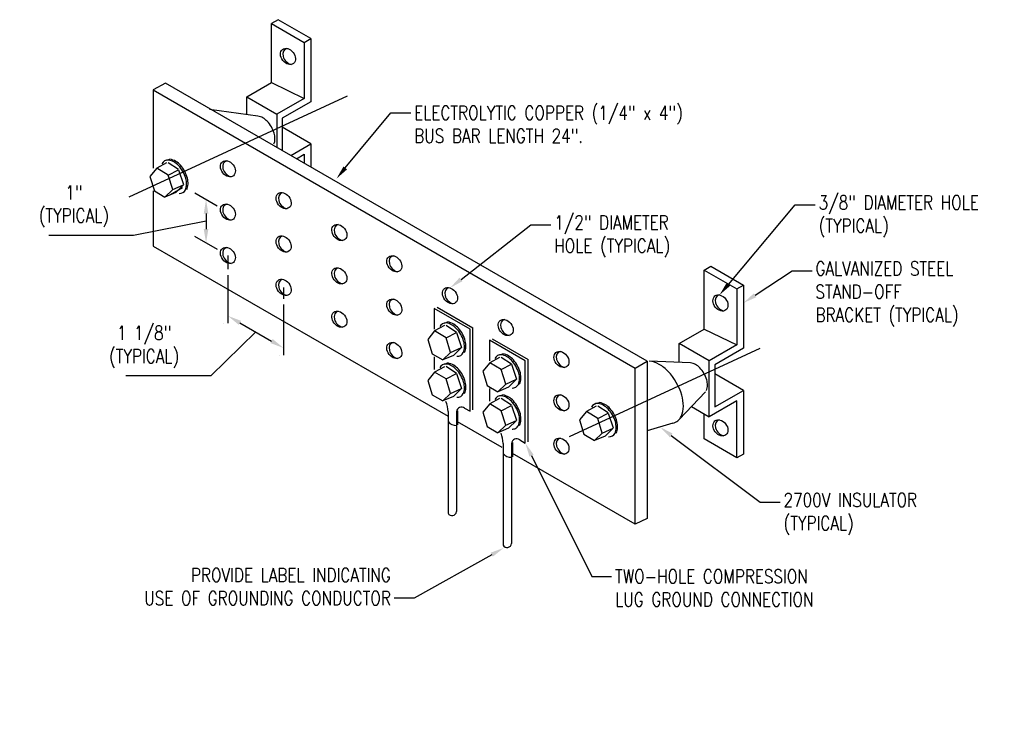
# Model space of a CAD drawing. Header units: inches. Extents: x 21.7 to 49.1, y 21.9 to 44.8.
# Tile 3 of 3: x 40.2 to 49.1, y 38.4 to 44.8. Entities that reach past the tile are written whole.
import ezdxf
from ezdxf import colors
from ezdxf.entities.mleader import LeaderData, LeaderLine
from ezdxf.math import Vec2, Vec3

# ---------------------------------------------------------------- set-up
doc = ezdxf.new("R2010")
doc.units = ezdxf.units.IN
doc.header["$MEASUREMENT"] = 0
doc.layers.get('Defpoints').update_dxf_attribs({"color": 6})
for name, color, linetype in [('E-ANNO-DIMS', 1, 'Continuous'), ('E-ANNO-TEXT', 2, 'Continuous'), ('E-DETL-GRPH', 3, 'Continuous')]:
    doc.layers.add(name, color=color, linetype=linetype)
doc.styles.add('Annotative', font='romans.shx', dxfattribs={"width": 0.8, "height": 0.125})
doc.styles.add('ROMANS', font='romans.shx', dxfattribs={"width": 0.8})
doc.dimstyles.new('HDRASTD', dxfattribs={"dimtxt": 0.125, "dimasz": 0.125, "dimexe": 0.075, "dimexo": 0.075, "dimgap": 0.05, "dimtad": 1, "dimtih": 1, "dimtoh": 1, "dimdec": 4, "dimzin": 3, "dimdsep": 46, "dimlunit": 4, "dimtxsty": 'ROMANS', "dimcen": 0.09, "dimclrd": 256, "dimclre": 256, "dimclrt": 256, "dimadec": 0, "dimazin": 0, "dimtfac": 1, "dimtdec": 4, "dimtmove": 1, "dimatfit": 3, "dimldrblk": 'DOTSMALL', "dimfxl": 1, "dimfrac": 2, "dimtolj": 1, "dimtzin": 0, "dimarcsym": 0})

# ---------------------------------------------------------------- blocks, each defined once
blk = doc.blocks.new('*D11')
at = {"layer": 'Defpoints', "color": 0, "transparency": 16777216}
for p in [(42.0853, 42.1026), (42.5859, 41.8132), (42.5861, 41.8135)]:
    blk.add_point(p, dxfattribs=at)
at = {"layer": 'E-ANNO-DIMS', "lineweight": -2, "transparency": 16777216}
for p, q in [((42.0478, 42.0377), (42.0476, 42.0374)), ((42.5486, 41.7486), (42.5484, 41.7483))]:
    blk.add_line(p, q, dxfattribs=at)
at = {"layer": 'E-ANNO-DIMS', "transparency": 16777216}
for p, q in [((42.1934, 42.0398), (42.4776, 41.8757)), ((42.3355, 41.9578), (41.9312, 41.5629)), ((41.9312, 41.5629), (41.1693, 41.5629))]:
    blk.add_line(p, q, dxfattribs=at)
for points in [[(42.2038, 42.0579), (42.183, 42.0218), (42.0851, 42.1023)], [(42.4881, 41.8938), (42.4672, 41.8577), (42.5859, 41.8132)]]:
    blk.add_solid(points, dxfattribs=at)
at = {"layer": 'E-ANNO-DIMS', "color": 2, "lineweight": -3, "transparency": 16777216, "insert": (41.332, 41.8242), "char_height": 0.125, "width": 1.098293, "attachment_point": 5, "style": 'Annotative'}
blk.add_mtext('\\A1;1 1/8"\\P(TYPICAL)', dxfattribs=at)
blk = doc.blocks.new('_DotSmall')
at = {"color": 0, "linetype": 'ByBlock', "const_width": 0.5}
blk.add_lwpolyline([(-0.0625, 0, 1), (0.0625, 0, 1)], format="xyb", close=True, dxfattribs=at)
blk = doc.blocks.new('*D12')
at = {"layer": 'Defpoints', "color": 0, "transparency": 16777216}
for p in [(42.1097, 43.1473), (41.889, 42.7577), (42.1097, 42.7577)]:
    blk.add_point(p, dxfattribs=at)
at = {"layer": 'E-ANNO-DIMS', "transparency": 16777216}
for p, q in [((41.889, 43.0223), (41.889, 42.8827)), ((41.889, 42.9525), (41.2381, 42.8257)), ((41.2381, 42.8257), (40.4762, 42.8257))]:
    blk.add_line(p, q, dxfattribs=at)
for points in [[(41.8682, 43.0223), (41.9099, 43.0223), (41.8891, 43.1473)], [(41.8682, 42.8827), (41.9099, 42.8827), (41.889, 42.7577)]]:
    blk.add_solid(points, dxfattribs=at)
at = {"layer": 'E-ANNO-DIMS', "color": 2, "lineweight": -3, "transparency": 16777216, "insert": (40.7013, 43.087), "char_height": 0.125, "width": 0.97372, "attachment_point": 5, "style": 'Annotative'}
blk.add_mtext('\\A1;1"\\P(TYPICAL)', dxfattribs=at)

msp = doc.modelspace()

# ---------------------------------------------------------------- linework, layer by layer
at = {"layer": 'E-DETL-GRPH', "lineweight": -3}
for p, q in [((42.53783, 44.76428), (42.47828, 44.7299)), ((42.47828, 44.19869), (42.47828, 44.7299)), ((42.47828, 44.7299), (42.77171, 44.56049)), ((42.83126, 44.59487), (42.53783, 44.76428)), ((42.77171, 44.56049), (42.83126, 44.59487)), ((42.83126, 44.59487), (42.83126, 44.02675)), ((42.77171, 44.56049), (42.77171, 44.05702)), ((41.52335, 44.19492), (41.4151, 44.13242)), ((45.85348, 41.69492), (41.52335, 44.19492)), ((42.25454, 44.06951), (42.47828, 44.19869)), ((42.47828, 44.19869), (42.77171, 44.05702)), ((41.19753, 43.17287), (43.15867, 44.08066)), ((41.4151, 44.13242), (45.74523, 41.63242)), ((41.4151, 44.13242), (41.4151, 43.43007)), ((42.25454, 44.06951), (42.52395, 43.91397)), ((42.25454, 43.91064), (42.25454, 44.06951)), ((42.77171, 44.05702), (42.52395, 43.91397)), ((42.83126, 44.02675), (42.57365, 43.87802)), ((42.35523, 43.89643), (41.92081, 43.95772)), ((42.52395, 43.91397), (42.52395, 43.61722)), ((42.57365, 43.87802), (42.57365, 43.58853)), ((42.83126, 43.649), (42.57365, 43.79773)), ((42.65008, 43.5444), (42.83126, 43.649)), ((42.83126, 43.649), (42.83126, 43.4398)), ((42.70245, 43.51416), (42.77171, 43.55415)), ((42.77171, 43.55415), (42.77171, 43.47418)), ((41.53377, 43.47779), (41.44627, 43.43007)), ((41.53289, 43.50092), (41.56381, 43.51163)), ((41.64172, 43.41783), (41.54938, 43.47868)), ((41.44627, 43.43007), (41.38399, 43.35453)), ((41.38399, 43.35453), (41.42448, 43.2259)), ((41.54951, 43.36813), (41.44627, 43.43007)), ((41.54951, 43.36813), (41.64222, 43.4163)), ((41.58972, 43.23701), (41.54951, 43.36813)), ((41.64222, 43.4163), (41.68645, 43.28248)), ((41.58972, 43.23701), (41.68628, 43.28118)), ((41.68628, 43.28118), (41.61614, 43.20988)), ((41.4151, 43.2259), (41.4151, 42.72892)), ((41.42448, 43.2259), (41.51968, 43.1697)), ((41.51968, 43.1697), (41.58972, 43.23701)), ((41.61614, 43.20988), (41.51968, 43.1697)), ((41.67874, 43.25349), (41.56972, 43.19055)), ((41.9896, 43.08973), (41.78854, 43.20483)), ((41.99051, 42.69964), (41.78751, 42.81585)), ((41.4151, 42.72892), (44.06326, 41.20032)), ((42.08529, 42.64538), (42.08529, 42.52202)), ((42.08529, 42.46931), (42.08529, 42.03636)), ((46.36471, 42.51381), (46.42425, 42.54819)), ((46.36471, 41.9826), (46.36471, 42.51381)), ((46.36471, 42.51381), (46.65813, 42.3444)), ((46.42425, 42.54819), (46.71768, 42.37878)), ((42.58607, 42.35871), (42.58607, 42.25443)), ((46.65813, 42.3444), (46.71768, 42.37878)), ((46.65813, 42.3444), (46.65813, 41.84093)), ((46.71768, 42.37878), (46.71768, 41.81066)), ((42.58607, 42.20577), (42.58607, 41.74969)), ((44.26288, 41.98315), (43.9397, 42.16974)), ((43.9397, 42.16974), (43.9397, 41.98364)), ((43.96452, 42.18155), (44.28771, 41.99496)), ((44.02977, 42.03738), (44.06069, 42.04809)), ((43.94315, 41.96653), (43.88087, 41.89099)), ((44.03065, 42.01425), (43.94315, 41.96653)), ((44.04638, 41.90459), (43.94315, 41.96653)), ((44.1386, 41.95429), (44.04626, 42.01514)), ((44.04638, 41.90459), (44.1391, 41.95276)), ((44.1391, 41.95276), (44.18333, 41.81894)), ((44.26288, 41.24473), (44.26288, 41.98315)), ((44.28771, 41.25654), (44.28771, 41.99496)), ((46.14097, 41.85343), (46.36471, 41.9826)), ((46.36471, 41.9826), (46.65813, 41.84093)), ((43.88087, 41.89099), (43.92136, 41.76236)), ((44.0866, 41.77347), (44.04638, 41.90459)), ((44.75776, 41.69743), (44.43457, 41.88403)), ((44.43457, 41.88403), (44.43457, 41.69793)), ((44.45939, 41.89584), (44.78258, 41.70924)), ((46.14097, 41.68428), (46.14097, 41.85343)), ((46.41037, 41.69789), (46.14097, 41.85343)), ((43.92136, 41.76236), (44.01656, 41.70616)), ((44.01656, 41.70616), (44.0866, 41.77347)), ((44.0866, 41.77347), (44.18315, 41.81764)), ((44.18315, 41.81764), (44.11301, 41.74635)), ((44.52464, 41.75166), (44.55556, 41.76238)), ((45.15447, 41.01848), (46.86826, 41.81178)), ((46.65813, 41.84093), (46.41037, 41.69789)), ((46.71768, 41.81066), (46.46007, 41.66193)), ((43.9397, 41.73426), (43.9397, 41.62142)), ((44.11301, 41.74635), (44.01656, 41.70616)), ((44.02977, 41.6684), (44.06069, 41.67912)), ((44.43802, 41.68082), (44.37574, 41.60527)), ((44.52552, 41.72854), (44.43802, 41.68082)), ((44.54125, 41.61888), (44.43802, 41.68082)), ((44.63347, 41.66858), (44.54113, 41.72943)), ((44.75776, 40.95901), (44.75776, 41.69743)), ((44.78258, 40.97082), (44.78258, 41.70924)), ((45.74523, 41.63242), (45.85348, 41.69492)), ((45.85348, 41.69492), (45.85348, 40.28043)), ((46.24165, 41.68035), (45.87205, 41.69477)), ((46.41037, 41.19502), (46.41037, 41.69789)), ((43.94315, 41.59756), (43.88087, 41.52201)), ((44.03065, 41.64528), (43.94315, 41.59756)), ((44.04638, 41.53562), (43.94315, 41.59756)), ((44.1386, 41.58532), (44.04626, 41.64617)), ((44.04638, 41.53562), (44.1391, 41.58379)), ((44.1391, 41.58379), (44.18333, 41.44997)), ((44.37574, 41.60527), (44.41623, 41.47665)), ((44.54125, 41.61888), (44.63397, 41.66705)), ((44.58147, 41.48775), (44.54125, 41.61888)), ((44.63397, 41.66705), (44.6782, 41.53323)), ((45.74523, 40.22892), (45.74523, 41.63242)), ((46.46007, 41.66193), (46.46007, 41.28418)), ((43.88087, 41.52201), (43.92136, 41.39339)), ((44.0866, 41.40449), (44.04638, 41.53562)), ((44.58147, 41.48775), (44.67803, 41.53192)), ((44.67803, 41.53192), (44.60788, 41.46063)), ((46.71768, 41.43292), (46.46007, 41.58165)), ((44.0866, 41.40449), (44.18315, 41.44866)), ((44.18315, 41.44866), (44.11301, 41.37737)), ((44.41623, 41.47665), (44.51143, 41.42044)), ((44.43457, 41.44855), (44.43457, 41.3357)), ((44.51143, 41.42044), (44.58147, 41.48775)), ((44.60788, 41.46063), (44.51143, 41.42044)), ((46.37581, 41.41865), (46.14037, 41.17138)), ((46.46007, 41.28418), (46.71768, 41.43292)), ((46.71768, 41.43292), (46.71768, 40.86074)), ((43.92136, 41.39339), (44.01656, 41.33718)), ((44.01656, 41.33718), (44.0866, 41.40449)), ((44.11301, 41.37737), (44.01656, 41.33718)), ((44.52552, 41.35956), (44.43802, 41.31185)), ((44.52464, 41.38269), (44.55556, 41.3934)), ((44.63347, 41.2996), (44.54113, 41.36045)), ((45.39295, 41.31347), (45.42387, 41.32418)), ((46.65813, 41.33806), (46.41037, 41.19502)), ((46.65813, 40.82636), (46.65813, 41.33806)), ((44.06326, 41.24154), (44.06326, 40.32861)), ((44.13991, 41.24164), (44.13991, 41.11745)), ((44.14808, 41.25001), (44.14808, 41.12229)), ((44.21232, 41.27392), (44.26288, 41.24473)), ((44.43802, 41.31185), (44.37574, 41.2363)), ((44.37574, 41.2363), (44.41623, 41.10767)), ((44.54125, 41.24991), (44.43802, 41.31185)), ((44.54125, 41.24991), (44.63397, 41.29807)), ((44.58147, 41.11878), (44.54125, 41.24991)), ((44.63397, 41.29807), (44.6782, 41.16425)), ((45.30633, 41.24263), (45.24405, 41.16708)), ((45.39383, 41.29035), (45.30633, 41.24263)), ((45.40957, 41.18069), (45.30633, 41.24263)), ((45.50178, 41.23039), (45.40944, 41.29123)), ((46.25067, 41.28722), (46.41037, 41.19502)), ((44.55041, 40.91875), (44.14808, 41.15103)), ((44.58147, 41.11878), (44.67803, 41.16295)), ((44.67803, 41.16295), (44.60788, 41.09166)), ((45.24405, 41.16708), (45.28454, 41.03845)), ((45.40957, 41.18069), (45.50228, 41.22886)), ((45.44978, 41.04956), (45.40957, 41.18069)), ((45.50228, 41.22886), (45.54651, 41.09504)), ((46.36471, 40.99577), (46.36471, 41.22138)), ((44.13891, 41.1174), (44.13891, 40.34289)), ((44.41623, 41.10767), (44.51143, 41.05147)), ((44.51143, 41.05147), (44.58147, 41.11878)), ((44.60788, 41.09166), (44.51143, 41.05147)), ((45.44978, 41.04956), (45.54634, 41.09373)), ((45.54634, 41.09373), (45.4762, 41.02244)), ((46.08419, 41.13895), (45.85348, 41.06785)), ((44.70719, 40.9882), (44.75776, 40.95901)), ((45.28454, 41.03845), (45.37974, 40.98225)), ((45.37974, 40.98225), (45.44978, 41.04956)), ((45.4762, 41.02244), (45.37974, 40.98225)), ((46.65813, 40.82636), (46.36471, 40.99577)), ((44.55813, 40.95583), (44.55813, 40.0429)), ((44.63478, 40.95593), (44.63478, 40.83174)), ((44.64296, 40.9643), (44.64296, 40.83657)), ((44.63378, 40.83169), (44.63378, 40.05718)), ((45.74523, 40.22892), (44.64296, 40.86532)), ((46.71768, 40.86074), (46.65813, 40.82636)), ((45.85348, 40.28043), (45.74523, 40.22892))]:
    msp.add_line(p, q, dxfattribs=at)
for centre, radius, start, end in [((42.34422, 43.78527), 0.1117, 60.00021, 84.342829), ((42.3126, 43.7305), 0.17494, 43.449354, 60.00021), ((42.24773, 43.66906), 0.26429, 16.550569, 43.449338), ((42.33338, 43.69451), 0.17494, 359.999955, 16.550569), ((42.39662, 43.69451), 0.1117, 335.657129, 359.999955), ((41.54486, 43.44543), 0.05676, 84.342872, 155.657106), ((41.53866, 43.38281), 0.11969, 60.000106, 84.342872), ((41.52466, 43.33065), 0.18517, 59.60178, 77.795063), ((41.50477, 43.32412), 0.18746, 43.449351, 60.000106), ((41.51906, 43.33136), 0.18746, 41.464231, 58.014698), ((41.43527, 43.25828), 0.2832, 16.550432, 43.449338), ((41.44732, 43.26797), 0.2832, 14.565212, 41.464211), ((41.59481, 43.28555), 0.11969, 335.6571, 0.000088), ((41.52704, 43.28555), 0.18746, 0.000088, 16.550432), ((41.60771, 43.2897), 0.11969, 333.671854, 358.014708), ((41.53998, 43.29205), 0.18746, 358.014708, 14.565212), ((41.65215, 43.25961), 0.05676, 264.342871, 335.657126), ((44.04174, 41.98189), 0.05676, 84.342871, 155.657106), ((44.03553, 41.91927), 0.11969, 60.000021, 84.342871), ((44.02154, 41.86711), 0.18517, 59.601755, 77.795031), ((44.01594, 41.86782), 0.18746, 41.464292, 58.014667), ((44.00165, 41.86058), 0.18746, 43.449488, 60.000021), ((43.93215, 41.79474), 0.2832, 16.550612, 43.44951), ((43.9442, 41.80443), 0.2832, 14.56516, 41.464268), ((44.02392, 41.82201), 0.18746, 359.9999, 16.550612), ((44.03686, 41.82851), 0.18746, 358.014783, 14.56516), ((44.14902, 41.79607), 0.05676, 264.342871, 335.657126), ((44.09168, 41.82201), 0.11969, 335.65714, 359.9999), ((44.10458, 41.82616), 0.11969, 333.671854, 358.014783), ((44.51641, 41.58139), 0.18517, 59.601755, 77.795031), ((44.02154, 41.49813), 0.18517, 59.601755, 77.795031), ((44.53661, 41.69618), 0.05676, 84.342871, 155.657106), ((44.53041, 41.63355), 0.11969, 60.000021, 84.342871), ((44.49652, 41.57487), 0.18746, 43.449488, 60.000021), ((44.51081, 41.58211), 0.18746, 41.464231, 58.014698), ((44.42702, 41.50903), 0.2832, 16.550612, 43.44951), ((44.43907, 41.51871), 0.2832, 14.565211, 41.464211), ((45.85003, 41.47245), 0.2234, 59.999993, 84.342876), ((46.23064, 41.56919), 0.1117, 60.000119, 84.342831), ((44.04174, 41.61292), 0.05676, 84.342817, 155.657106), ((44.03553, 41.55029), 0.11969, 60.000072, 84.342817), ((44.00165, 41.49161), 0.18746, 43.449564, 60.000072), ((44.01594, 41.49885), 0.18746, 41.464231, 58.014698), ((43.93215, 41.42576), 0.2832, 30.000035, 43.449564), ((43.9442, 41.43545), 0.2832, 14.56516, 41.464211), ((44.51879, 41.5363), 0.18746, 359.999899, 16.550612), ((44.53173, 41.54279), 0.18746, 358.014709, 14.565211), ((45.78679, 41.36291), 0.34989, 43.449451, 59.999993), ((45.65706, 41.24002), 0.52858, 16.550473, 43.449452), ((46.19902, 41.51442), 0.17494, 43.4495, 60.000119), ((46.13415, 41.45297), 0.26429, 16.550569, 43.44951), ((43.93215, 41.42576), 0.2832, 16.550485, 29.999983), ((44.02392, 41.45304), 0.18746, 0.000012, 16.550485), ((44.03686, 41.45953), 0.18746, 358.014818, 14.56516), ((44.58656, 41.5363), 0.11969, 335.657141, 359.999899), ((44.59946, 41.54044), 0.11969, 333.671854, 358.014709), ((46.2198, 41.47843), 0.17494, 359.999955, 16.550569), ((44.09168, 41.45304), 0.11969, 335.657101, 0.000012), ((44.10458, 41.45718), 0.11969, 333.671833, 358.014818), ((44.64389, 41.51036), 0.05676, 264.342872, 335.657126), ((46.28304, 41.47843), 0.1117, 335.657129, 359.999955), ((43.80319, 41.23613), 0.26013, 1.193283, 21.825879), ((44.14902, 41.4271), 0.05676, 264.342872, 335.657126), ((44.53661, 41.3272), 0.05676, 84.342817, 155.657106), ((44.53041, 41.26458), 0.11969, 60.000158, 84.342817), ((44.51641, 41.21242), 0.18517, 59.601755, 77.795031), ((44.49652, 41.20589), 0.18746, 43.449427, 60.000158), ((44.51081, 41.21313), 0.18746, 41.464231, 58.014698), ((44.42702, 41.14005), 0.2832, 30.00001, 43.449427), ((44.43907, 41.14974), 0.2832, 14.56516, 41.464211), ((45.38472, 41.1432), 0.18517, 59.601755, 77.795037), ((45.82835, 41.29093), 0.34989, 0.000015, 16.550473), ((44.18499, 41.23787), 0.04524, 52.836568, 175.215304), ((44.42702, 41.14005), 0.2832, 16.550485, 29.999984), ((45.40492, 41.25799), 0.05676, 84.342871, 155.657163), ((45.39872, 41.19536), 0.11969, 60.000021, 84.342871), ((45.36483, 41.13667), 0.18746, 43.449488, 60.000021), ((45.37912, 41.14392), 0.18746, 41.464231, 58.014698), ((45.29533, 41.07083), 0.2832, 16.550558, 43.44951), ((45.30738, 41.08052), 0.2832, 28.014709, 41.464231), ((45.95483, 41.29093), 0.2234, 335.657152, 0.000015), ((44.13475, 41.2087), 0.09139, 218.530103, 273.237991), ((44.58656, 41.16732), 0.11969, 335.6571, 0.000012), ((44.51879, 41.16732), 0.18746, 0.000012, 16.550485), ((44.59946, 41.17147), 0.11969, 333.671833, 358.014818), ((44.53173, 41.17382), 0.18746, 358.014818, 14.56516), ((45.30738, 41.08052), 0.2832, 14.565212, 28.0147), ((45.3871, 41.0981), 0.18746, 359.999975, 16.550558), ((45.40004, 41.1046), 0.18746, 358.014708, 14.565212), ((46.06185, 41.24251), 0.10594, 282.171443, 335.657126), ((44.64389, 41.14138), 0.05676, 264.342849, 299.999962), ((44.64389, 41.14138), 0.05676, 299.999986, 335.6571), ((45.45487, 41.0981), 0.11969, 335.657148, 359.999975), ((45.46777, 41.10225), 0.11969, 333.671854, 358.014708), ((44.29806, 40.95041), 0.26013, 1.193528, 21.825879), ((44.67987, 40.95215), 0.04524, 52.836568, 175.215305), ((45.5122, 41.07216), 0.05676, 264.342872, 335.657126), ((44.62962, 40.92298), 0.09139, 218.530103, 272.606043), ((44.09904, 40.34655), 0.04003, 206.631763, 354.752851), ((44.59391, 40.06084), 0.04003, 206.631763, 354.752851)]:
    msp.add_arc(centre, radius, start, end, dxfattribs=at)
for centre in [(42.62508, 44.43425), (42.08529, 43.42453), (42.58607, 43.13785), (42.08529, 43.03496), (43.08685, 42.85118), (42.58607, 42.74828), (42.08529, 42.64538), (43.58029, 42.5706), (43.08685, 42.4616), (42.58607, 42.35871), (44.08107, 42.28392), (46.5115, 42.21817), (43.58029, 42.18103), (43.08685, 42.07203), (44.58186, 41.99725), (43.58029, 41.79145), (45.08264, 41.71057), (45.08264, 41.321), (46.5115, 41.09528), (45.08264, 40.93142)]:
    msp.add_ellipse(centre, major_axis=(-0.04946, 0.06295), ratio=0.7334987, dxfattribs=at)
for centre, start_param, end_param in [((42.64579, 44.43425), 5.9211085, 8.741204), ((42.106, 43.42453), 5.9211075, 8.7412034), ((42.60678, 43.13785), 5.9211085, 8.741204), ((42.106, 43.03496), 5.9211065, 8.7412028), ((43.10757, 42.85118), 5.9211085, 8.7412039), ((42.60678, 42.74828), 5.9211075, 8.7412034), ((42.106, 42.64538), 5.9211075, 8.7412034), ((43.601, 42.5706), 5.9211065, 8.7412028), ((43.10757, 42.4616), 5.9211075, 8.7412034), ((42.60678, 42.35871), 5.9211085, 8.741204), ((44.10178, 42.28392), 5.9211075, 8.7412034), ((43.601, 42.18103), 5.9211085, 8.741204), ((46.53221, 42.21817), 5.9211075, 8.7412034), ((43.10757, 42.07203), 5.9211085, 8.7412039), ((44.60257, 41.99725), 5.9211085, 8.741204), ((43.601, 41.79145), 5.9211065, 8.7412028), ((45.10335, 41.71057), 5.9211075, 8.7412034), ((45.10335, 41.321), 5.9211075, 8.7412034), ((46.53221, 41.09528), 5.9211075, 8.7412034), ((45.10335, 40.93142), 5.9211085, 8.741204)]:
    msp.add_ellipse(centre, major_axis=(-0.04946, 0.06295), ratio=0.7334987, start_param=start_param, end_param=end_param, dxfattribs=at)

# ---------------------------------------------------------------- dimensions: what is measured, and where the dimension line sits
at = {"layer": 'E-ANNO-DIMS', "lineweight": -3}
for base, p1, p2, angle, text, override, picture, middle in [((41.88901, 42.75774), (42.10972, 43.14725), (42.10966, 42.75771), 269.991603, '1"\\P(TYPICAL)', {"dimtxsty": 'Annotative', "dimse1": 1, "dimse2": 1, "dimclrt": 2, "dimlwd": 65535}, '*D12', (41.18814, 42.82567)), ((42.5859, 41.81322), (42.08529, 42.10264), (42.58607, 41.81351), 330.000004, '1 1/8"\\P(TYPICAL)', {"dimtxsty": 'Annotative', "dimclrt": 2, "dimlwd": 65535}, '*D11', (41.88119, 41.56291))]:
    dim = msp.add_linear_dim(base=base, p1=p1, p2=p2, angle=angle, text=text, dimstyle='HDRASTD', override=override, dxfattribs=at)
    dim.commit()
    dim.dimension.update_dxf_attribs({"geometry": picture, "text_midpoint": middle, "dimtype": 161})

# ---------------------------------------------------------------- leaders
at = {"layer": 'E-ANNO-TEXT', "lineweight": -3}
ml = msp.add_multileader_mtext('Standard', dxfattribs=at)
ml.set_content('ELECTROLYTIC COPPER (1/4" x 4")\\PBUS BAR LENGTH 24".', color=256, style='Annotative')
ml.set_leader_properties(color=1, linetype='ByLayer', lineweight=-1)
ml.build(insert=Vec2(0, 0))
ml.multileader.update_dxf_attribs({"text_right_attachment_type": 3, "dogleg_length": 0.17861, "arrow_head_size": 0.125})
ctx = ml.context
ctx.base_point, ctx.char_height, ctx.arrow_head_size, ctx.landing_gap_size, ctx.plane_origin = Vec3(43.72823, 43.92794), 0.125, 0.125, 0.03125, Vec3(43.54962, 43.92794)
ctx.right_attachment = 3
notes = []
notes.append((ctx, [(0, (1, 1, 0), (43.54962, 43.92794), (1, 0), 0.17861, [(0, [(43.06044, 43.33507)], 0, [])])]))
ctx.mtext.insert, ctx.mtext.width, ctx.mtext.flow_direction = Vec3(43.75948, 43.99044), 3.4569932, 5
ml = msp.add_multileader_mtext('Standard', dxfattribs=at)
ml.set_content('3/8" DIAMETER HOLE\\P(TYPICAL)', color=256, style='Annotative')
ml.set_leader_properties(color=1, linetype='ByLayer', lineweight=-1)
ml.build(insert=Vec2(0, 0))
ml.multileader.update_dxf_attribs({"text_right_attachment_type": 3, "dogleg_length": 0.17861, "arrow_head_size": 0.125})
ctx = ml.context
ctx.base_point, ctx.char_height, ctx.arrow_head_size, ctx.landing_gap_size, ctx.plane_origin = Vec3(47.36229, 43.10052), 0.125, 0.125, 0.03125, Vec3(47.18368, 43.10052)
ctx.right_attachment = 3
notes.append((ctx, [(0, (1, 1, 0), (47.18368, 43.10052), (1, 0), 0.17861, [(0, [(46.50231, 42.28989)], 0, [])])]))
ctx.mtext.insert, ctx.mtext.flow_direction = Vec3(47.39354, 43.18385), 5
ml = msp.add_multileader_mtext('Standard', dxfattribs=at)
ml.set_content('1/2" DIAMETER\\PHOLE (TYPICAL)', color=256, style='Annotative')
ml.set_leader_properties(color=1, linetype='ByLayer', lineweight=-1)
ml.build(insert=Vec2(0, 0))
ml.multileader.update_dxf_attribs({"text_right_attachment_type": 3, "dogleg_length": 0.17861, "arrow_head_size": 0.125})
ctx = ml.context
ctx.base_point, ctx.char_height, ctx.arrow_head_size, ctx.landing_gap_size, ctx.plane_origin = Vec3(44.98659, 42.92043), 0.125, 0.125, 0.03125, Vec3(44.80798, 42.92043)
ctx.right_attachment = 3
notes.append((ctx, [(0, (1, 1, 0), (44.80798, 42.92043), (1, 0), 0.17861, [(0, [(44.08165, 42.35322)], 0, [])])]))
ctx.mtext.insert, ctx.mtext.flow_direction = Vec3(45.01784, 43.00377), 5
ml = msp.add_multileader_mtext('Standard', dxfattribs=at)
ml.set_content('GALVANIZED STEEL\\PSTAND-OFF\\PBRACKET (TYPICAL)', color=256, style='Annotative')
ml.set_leader_properties(color=1, linetype='ByLayer', lineweight=-1)
ml.build(insert=Vec2(0, 0))
ml.multileader.update_dxf_attribs({"text_right_attachment_type": 3, "dogleg_length": 0.17861, "arrow_head_size": 0.125})
ctx = ml.context
ctx.base_point, ctx.char_height, ctx.arrow_head_size, ctx.landing_gap_size, ctx.plane_origin = Vec3(47.33398, 42.50717), 0.125, 0.125, 0.03125, Vec3(47.15537, 42.50717)
ctx.right_attachment = 3
notes.append((ctx, [(0, (1, 1, 0), (47.15537, 42.50717), (1, 0), 0.17861, [(0, [(46.71768, 42.21807)], 0, [])])]))
ctx.mtext.insert, ctx.mtext.flow_direction = Vec3(47.36523, 42.5905), 5
ml = msp.add_multileader_mtext('Standard', dxfattribs=at)
ml.set_content('2700V INSULATOR\\P(TYPICAL)', color=256, style='Annotative')
ml.set_leader_properties(color=1, linetype='ByLayer', lineweight=-1)
ml.build(insert=Vec2(0, 0))
ml.multileader.update_dxf_attribs({"text_right_attachment_type": 3, "dogleg_length": 0.17861, "arrow_head_size": 0.125})
ctx = ml.context
ctx.base_point, ctx.char_height, ctx.arrow_head_size, ctx.landing_gap_size, ctx.plane_origin = Vec3(47.04711, 40.42663), 0.125, 0.125, 0.03125, Vec3(46.8685, 40.42663)
ctx.right_attachment = 3
notes.append((ctx, [(0, (1, 1, 0), (46.8685, 40.42663), (1, 0), 0.17861, [(0, [(45.96883, 41.1034)], 0, [])])]))
ctx.mtext.insert, ctx.mtext.flow_direction = Vec3(47.07836, 40.50996), 5
ml = msp.add_multileader_mtext('Standard', dxfattribs=at)
ml.set_content('TWO-HOLE COMPRESSION\\PLUG GROUND CONNECTION', color=256, style='Annotative')
ml.set_leader_properties(color=1, linetype='ByLayer', lineweight=-1)
ml.build(insert=Vec2(0, 0))
ml.multileader.update_dxf_attribs({"text_right_attachment_type": 3, "dogleg_length": 0.17861, "arrow_head_size": 0.125})
ctx = ml.context
ctx.base_point, ctx.char_height, ctx.arrow_head_size, ctx.landing_gap_size, ctx.plane_origin = Vec3(45.5336, 39.76122), 0.125, 0.125, 0.03125, Vec3(45.35499, 39.76122)
ctx.right_attachment = 3
notes.append((ctx, [(0, (1, 1, 0), (45.35499, 39.76122), (1, 0), 0.17861, [(0, [(44.75776, 40.95901)], 0, [])])]))
ctx.mtext.insert, ctx.mtext.flow_direction = Vec3(45.56485, 39.82372), 5
ml = msp.add_multileader_mtext('Standard', dxfattribs=at)
ml.set_content('PROVIDE LABEL INDICATING\\PUSE OF GROUNDING CONDUCTOR', color=256, style='Annotative')
ml.set_leader_properties(color=1, linetype='ByLayer', lineweight=-1)
ml.build(insert=Vec2(0, 0))
ml.multileader.update_dxf_attribs({"text_right_attachment_type": 3, "dogleg_length": 0.17821, "arrow_head_size": 0.125})
ctx = ml.context
ctx.base_point, ctx.char_height, ctx.arrow_head_size, ctx.landing_gap_size, ctx.plane_origin = Vec3(41.01804, 39.77303), 0.125, 0.125, 0.03125, Vec3(43.94261, 39.56469)
ctx.right_attachment, ctx.text_align_type = 3, 2
notes.append((ctx, [(0, (1, 1, 0), (43.75875, 39.56469), (-1, 0), 0.17821, [(0, [(44.56519, 40.0172)], 0, [])])]))
ctx.mtext.insert, ctx.mtext.alignment, ctx.mtext.flow_direction = Vec3(43.54929, 39.83553), 3, 5
for ctx, leaders in notes:
    for number, flags, end, landing, length, lines in leaders:
        leader = LeaderData()
        leader.index, (leader.has_last_leader_line, leader.has_dogleg_vector, leader.attachment_direction) = number, flags
        leader.last_leader_point, leader.dogleg_vector, leader.dogleg_length = Vec3(end), Vec3(landing), length
        for number, points, colour, breaks in lines:
            line = LeaderLine()
            line.index, line.vertices, line.color, line.breaks = number, Vec3.list(points), colors.encode_raw_color(colour), breaks
            leader.lines.append(line)
        ctx.leaders.append(leader)

doc.saveas('drawing.dxf')
